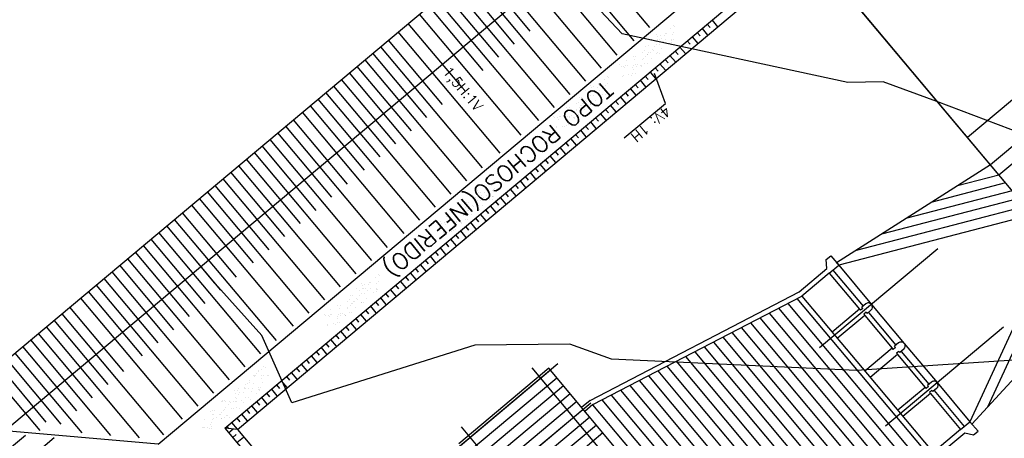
# Model space of a CAD drawing. Extents: x 312047 to 329088, y 8928324 to 8953812.
# Tile 36 of 125: x 319492 to 319589, y 8936871 to 8936912. Entities that reach past the tile are written whole.
import ezdxf

# ---------------------------------------------------------------- set-up
doc = ezdxf.new("R2010")
doc.units = 0
doc.header["$LTSCALE"] = 200
doc.header["$MEASUREMENT"] = 0
for name, pattern in [('CENTER2', [1.125, 0.75, -0.125, 0.125, -0.125]), ('PHANTOM', [2.5, 1.25, -0.25, 0.25, -0.25, 0.25, -0.25]), ('TP2', [1.4, 1, -0.2, 0, -0.2]), ('TT3', [0.25, 0.125, -0.125])]:
    doc.linetypes.add(name, pattern=pattern)
doc.layers.get('0').update_dxf_attribs({"linetype": 'CONTINUOUS'})
for name, color, linetype in [('AUX', 7, 'CONTINUOUS'), ('C-INT', 252, 'CONTINUOUS'), ('COBERTURA', 2, 'CONTINUOUS'), ('EIX', 1, 'CENTER2'), ('EST', 4, 'CONTINUOUS'), ('ESTAC-GERAL', 2, 'CONTINUOUS'), ('G-TXT2', 7, 'CONTINUOUS'), ('LIMIT_FX_DOM', 180, 'PHANTOM'), ('PIS', 2, 'CONTINUOUS'), ('SIM', 7, 'CONTINUOUS'), ('TALU-CONC', 3, 'CONTINUOUS'), ('TALU-CONC1', 254, 'CONTINUOUS'), ('TALUD', 30, 'CONTINUOUS'), ('TXT02', 7, 'CONTINUOUS')]:
    doc.layers.add(name, color=color, linetype=linetype)
doc.styles.add('80CL', font='SIMPLEX', dxfattribs={"bigfont": 'SIMP'})

# ---------------------------------------------------------------- blocks, each defined once
blk = doc.blocks.new('*X66')
at = {"color": 0}
for p, q in [((91.496, 55.916), (91.496, 55.916)), ((92.275, 55.917), (92.275, 55.917)), ((93.053, 55.919), (93.053, 55.919)), ((93.832, 55.92), (93.832, 55.92)), ((91.087, 55.574), (91.087, 55.574)), ((91.203, 55.605), (91.203, 55.605)), ((91.345, 55.859), (91.345, 55.859)), ((91.391, 55.816), (91.391, 55.816)), ((91.425, 55.833), (91.425, 55.833)), ((91.555, 55.422), (91.555, 55.422)), ((91.602, 55.849), (91.602, 55.849)), ((91.609, 55.617), (91.609, 55.617)), ((91.758, 55.448), (91.758, 55.448)), ((91.763, 55.598), (91.763, 55.598)), ((91.981, 55.607), (91.981, 55.607)), ((92.064, 55.83), (92.064, 55.83)), ((92.097, 55.493), (92.097, 55.493)), ((92.227, 55.51), (92.227, 55.51)), ((92.36, 55.837), (92.36, 55.837)), ((92.38, 55.85), (92.38, 55.85)), ((92.417, 55.607), (92.417, 55.607)), ((92.431, 55.537), (92.431, 55.537)), ((92.609, 55.609), (92.609, 55.609)), ((92.655, 55.566), (92.655, 55.566)), ((92.739, 55.854), (92.739, 55.854)), ((92.76, 55.608), (92.76, 55.608)), ((92.77, 55.582), (92.77, 55.582)), ((92.9, 55.599), (92.9, 55.599)), ((93.057, 55.604), (93.057, 55.604)), ((93.104, 55.626), (93.104, 55.626)), ((93.159, 55.851), (93.159, 55.851)), ((93.361, 55.828), (93.361, 55.828)), ((93.394, 55.862), (93.394, 55.862)), ((93.407, 55.786), (93.407, 55.786)), ((93.443, 55.67), (93.443, 55.67)), ((93.538, 55.61), (93.538, 55.61)), ((93.573, 55.687), (93.573, 55.687)), ((93.624, 55.586), (93.624, 55.586)), ((93.732, 55.628), (93.732, 55.628)), ((93.777, 55.714), (93.777, 55.714)), ((93.937, 55.853), (93.937, 55.853)), ((94.033, 55.859), (94.033, 55.859)), ((94.116, 55.759), (94.116, 55.759)), ((94.317, 55.611), (94.317, 55.611)), ((94.386, 55.636), (94.386, 55.636)), ((90.857, 55.398), (90.857, 55.398)), ((90.882, 55.333), (90.882, 55.333)), ((91.085, 55.36), (91.085, 55.36)), ((91.424, 55.405), (91.424, 55.405)), ((91.44, 55.351), (91.44, 55.351)), ((91.698, 55.29), (91.698, 55.29)), ((91.778, 55.117), (91.778, 55.117)), ((91.804, 55.223), (91.804, 55.223)), ((91.858, 55.389), (91.858, 55.389)), ((91.904, 55.347), (91.904, 55.347)), ((92.08, 55.348), (92.08, 55.348)), ((92.121, 55.148), (92.121, 55.148)), ((92.477, 55.291), (92.477, 55.291)), ((92.582, 55.224), (92.582, 55.224)), ((92.755, 55.372), (92.755, 55.372)), ((92.873, 55.367), (92.873, 55.367)), ((93.255, 55.293), (93.255, 55.293)), ((93.361, 55.225), (93.361, 55.225)), ((93.409, 55.381), (93.409, 55.381)), ((93.748, 55.146), (93.748, 55.146)), ((93.873, 55.358), (93.873, 55.358)), ((93.919, 55.316), (93.919, 55.316)), ((94.034, 55.294), (94.034, 55.294)), ((94.049, 55.377), (94.049, 55.377)), ((94.137, 55.117), (94.137, 55.117)), ((94.139, 55.227), (94.139, 55.227))]:
    blk.add_line(p, q, dxfattribs=at)
blk = doc.blocks.new('*X67')
at = {"color": 0}
for p, q in [((80.575, 66.636), (80.575, 66.636)), ((80.879, 66.505), (80.879, 66.505)), ((80.118, 66.146), (80.118, 66.146)), ((80.256, 66.026), (80.256, 66.026)), ((80.315, 66.24), (80.315, 66.24)), ((80.384, 66.477), (80.384, 66.477)), ((80.446, 66.258), (80.446, 66.258)), ((80.578, 66.274), (80.578, 66.274)), ((80.649, 66.284), (80.649, 66.284)), ((80.763, 66.235), (80.763, 66.235)), ((80.824, 66.408), (80.824, 66.408)), ((80.87, 66.366), (80.87, 66.366)), ((80.895, 66.023), (80.895, 66.023)), ((80.988, 66.329), (80.988, 66.329)), ((81.087, 66.166), (81.087, 66.166)), ((81.119, 66.346), (81.119, 66.346)), ((81.162, 66.478), (81.162, 66.478)), ((81.232, 66.282), (81.232, 66.282)), ((81.322, 66.373), (81.322, 66.373)), ((81.542, 66.237), (81.542, 66.237)), ((81.57, 66.048), (81.57, 66.048)), ((82.088, 66.158), (82.088, 66.158)), ((82.134, 66.116), (82.134, 66.116)), ((82.225, 66.056), (82.225, 66.056)), ((80.336, 65.947), (80.336, 65.947)), ((80.48, 65.918), (80.48, 65.918)), ((80.586, 65.851), (80.586, 65.851)), ((80.594, 65.792), (80.594, 65.792)), ((81.219, 65.712), (81.219, 65.712)), ((81.248, 65.8), (81.248, 65.8)), ((81.259, 65.919), (81.259, 65.919)), ((81.336, 65.938), (81.336, 65.938)), ((81.349, 65.729), (81.349, 65.729)), ((81.364, 65.852), (81.364, 65.852)), ((81.382, 65.896), (81.382, 65.896)), ((81.552, 65.756), (81.552, 65.756)), ((81.586, 65.566), (81.586, 65.566)), ((81.6, 65.697), (81.6, 65.697)), ((81.744, 65.61), (81.744, 65.61)), ((81.888, 65.797), (81.888, 65.797)), ((81.892, 65.801), (81.892, 65.801)), ((82.022, 65.818), (82.022, 65.818)), ((82.037, 65.921), (82.037, 65.921)), ((82.143, 65.854), (82.143, 65.854)), ((82.225, 65.845), (82.225, 65.845)), ((82.241, 65.574), (82.241, 65.574)), ((82.351, 65.916), (82.351, 65.916)), ((82.522, 65.612), (82.522, 65.612)), ((82.563, 65.822), (82.563, 65.822)), ((82.6, 65.688), (82.6, 65.688)), ((82.646, 65.646), (82.646, 65.646)), ((82.88, 65.571), (82.88, 65.571)), ((81.849, 65.469), (81.849, 65.469)), ((81.895, 65.427), (81.895, 65.427)), ((82.456, 65.228), (82.456, 65.228)), ((82.579, 65.34), (82.579, 65.34)), ((82.795, 65.272), (82.795, 65.272)), ((82.864, 65.447), (82.864, 65.447)), ((82.896, 65.09), (82.896, 65.09)), ((82.925, 65.29), (82.925, 65.29)), ((83.018, 65.296), (83.018, 65.296)), ((83.113, 65.219), (83.113, 65.219)), ((83.123, 65.229), (83.123, 65.229)), ((83.129, 65.316), (83.129, 65.316)), ((83.159, 65.176), (83.159, 65.176)), ((83.233, 65.348), (83.233, 65.348)), ((83.468, 65.361), (83.468, 65.361)), ((83.571, 65.114), (83.571, 65.114)), ((83.249, 64.867), (83.249, 64.867)), ((83.359, 64.699), (83.359, 64.699)), ((83.376, 64.977), (83.376, 64.977)), ((83.503, 64.987), (83.503, 64.987)), ((83.587, 64.632), (83.587, 64.632)), ((83.625, 64.749), (83.625, 64.749)), ((83.671, 64.707), (83.671, 64.707)), ((83.699, 64.744), (83.699, 64.744)), ((83.829, 64.761), (83.829, 64.761)), ((83.888, 64.864), (83.888, 64.864)), ((83.998, 64.672), (83.998, 64.672)), ((84.032, 64.788), (84.032, 64.788)), ((84.104, 64.604), (84.104, 64.604)), ((84.241, 64.641), (84.241, 64.641)), ((83.705, 64.361), (83.705, 64.361)), ((83.889, 64.508), (83.889, 64.508)), ((83.904, 64.382), (83.904, 64.382)), ((84.833, 63.599), (84.833, 63.599)), ((84.912, 63.674), (84.912, 63.674)), ((84.963, 63.616), (84.963, 63.616)), ((85.166, 63.643), (85.166, 63.643)), ((85.506, 63.687), (85.506, 63.687)), ((84.611, 63.443), (84.611, 63.443)), ((84.913, 63.569), (84.913, 63.569)), ((84.928, 63.192), (84.928, 63.192)), ((85.162, 63.341), (85.162, 63.341)), ((85.181, 63.421), (85.181, 63.421)), ((85.208, 63.298), (85.208, 63.298)), ((85.265, 63.451), (85.265, 63.451)), ((85.286, 63.354), (85.286, 63.354)), ((85.603, 63.217), (85.603, 63.217)), ((86.07, 63.114), (86.07, 63.114)), ((84.724, 62.937), (84.724, 62.937)), ((84.887, 63.111), (84.887, 63.111)), ((84.923, 62.652), (84.923, 62.652)), ((84.944, 62.711), (84.944, 62.711)), ((85.063, 62.982), (85.063, 62.982)), ((85.193, 62.999), (85.193, 62.999)), ((85.281, 62.969), (85.281, 62.969)), ((85.383, 62.795), (85.383, 62.795)), ((85.397, 63.026), (85.397, 63.026)), ((85.426, 63.099), (85.426, 63.099)), ((85.488, 62.728), (85.488, 62.728)), ((85.619, 62.735), (85.619, 62.735)), ((85.666, 63.112), (85.666, 63.112)), ((85.675, 62.871), (85.675, 62.871)), ((85.721, 62.829), (85.721, 62.829)), ((85.736, 63.07), (85.736, 63.07)), ((85.866, 63.088), (85.866, 63.088)), ((85.92, 62.966), (85.92, 62.966)), ((86.161, 62.796), (86.161, 62.796)), ((86.267, 62.729), (86.267, 62.729)), ((86.273, 62.743), (86.273, 62.743)), ((84.969, 62.609), (84.969, 62.609)), ((85.089, 62.485), (85.089, 62.485)), ((85.187, 62.41), (85.187, 62.41)), ((85.294, 62.365), (85.294, 62.365)), ((85.297, 62.488), (85.297, 62.488)), ((85.424, 62.382), (85.424, 62.382)), ((85.435, 62.182), (85.435, 62.182)), ((85.585, 62.169), (85.585, 62.169)), ((85.627, 62.409), (85.627, 62.409)), ((85.635, 62.253), (85.635, 62.253)), ((85.868, 62.486), (85.868, 62.486)), ((85.936, 62.485), (85.936, 62.485)), ((85.938, 62.629), (85.938, 62.629)), ((85.967, 62.453), (85.967, 62.453)), ((86.097, 62.471), (86.097, 62.471)), ((86.187, 62.401), (86.187, 62.401)), ((86.233, 62.359), (86.233, 62.359)), ((86.289, 62.262), (86.289, 62.262)), ((86.3, 62.497), (86.3, 62.497)), ((86.363, 62.17), (86.363, 62.17)), ((86.451, 62.16), (86.451, 62.16)), ((85.482, 62.14), (85.482, 62.14)), ((85.69, 62.102), (85.69, 62.102)), ((85.699, 61.941), (85.699, 61.941)), ((85.858, 61.792), (85.858, 61.792)), ((85.948, 61.713), (85.948, 61.713)), ((85.952, 62.003), (85.952, 62.003)), ((85.994, 61.67), (85.994, 61.67)), ((86.069, 61.86), (86.069, 61.86)), ((86.197, 61.837), (86.197, 61.837)), ((86.305, 61.78), (86.305, 61.78)), ((86.327, 61.854), (86.327, 61.854)), ((86.468, 62.103), (86.468, 62.103)), ((86.531, 61.88), (86.531, 61.88)), ((86.627, 62.027), (86.627, 62.027)), ((86.699, 61.932), (86.699, 61.932)), ((86.745, 61.89), (86.745, 61.89)), ((86.848, 61.861), (86.848, 61.861)), ((86.87, 61.925), (86.87, 61.925)), ((86.944, 61.777), (86.944, 61.777)), ((86.963, 61.69), (86.963, 61.69)), ((87, 61.942), (87, 61.942)), ((85.892, 61.476), (85.892, 61.476)), ((85.968, 61.521), (85.968, 61.521)), ((86.211, 61.471), (86.211, 61.471)), ((86.271, 61.234), (86.271, 61.234)), ((86.321, 61.298), (86.321, 61.298)), ((86.428, 61.22), (86.428, 61.22)), ((86.46, 61.243), (86.46, 61.243)), ((86.506, 61.201), (86.506, 61.201)), ((86.558, 61.237), (86.558, 61.237)), ((86.565, 61.544), (86.565, 61.544)), ((86.643, 61.546), (86.643, 61.546)), ((86.67, 61.477), (86.67, 61.477)), ((86.761, 61.263), (86.761, 61.263)), ((86.96, 61.295), (86.96, 61.295)), ((87.05, 61.235), (87.05, 61.235)), ((87.101, 61.308), (87.101, 61.308)), ((87.212, 61.462), (87.212, 61.462)), ((87.231, 61.325), (87.231, 61.325)), ((87.258, 61.42), (87.258, 61.42)), ((87.475, 61.221), (87.475, 61.221)), ((86.659, 61.064), (86.659, 61.064)), ((86.724, 61.001), (86.724, 61.001)), ((86.767, 60.918), (86.767, 60.918)), ((86.872, 60.851), (86.872, 60.851)), ((86.973, 60.773), (86.973, 60.773)), ((86.976, 60.813), (86.976, 60.813)), ((87.019, 60.731), (87.019, 60.731)), ((87.313, 61.072), (87.313, 61.072)), ((87.461, 60.708), (87.461, 60.708)), ((87.545, 60.92), (87.545, 60.92)), ((87.651, 60.853), (87.651, 60.853)), ((87.651, 60.838), (87.651, 60.838)), ((87.664, 60.735), (87.664, 60.735)), ((86.658, 60.603), (86.658, 60.603)), ((86.674, 60.582), (86.674, 60.582)), ((86.788, 60.62), (86.788, 60.62)), ((86.969, 60.292), (86.969, 60.292)), ((86.992, 60.647), (86.992, 60.647)), ((86.992, 60.332), (86.992, 60.332)), ((87.074, 60.225), (87.074, 60.225)), ((87.236, 60.532), (87.236, 60.532)), ((87.252, 60.609), (87.252, 60.609)), ((87.329, 60.59), (87.329, 60.59)), ((87.331, 60.691), (87.331, 60.691)), ((87.485, 60.304), (87.485, 60.304)), ((87.531, 60.262), (87.531, 60.262)), ((87.667, 60.356), (87.667, 60.356)), ((87.747, 60.294), (87.747, 60.294)), ((87.853, 60.227), (87.853, 60.227)), ((87.019, 60.003), (87.019, 60.003)), ((87.222, 60.03), (87.222, 60.03)), ((87.345, 60.109), (87.345, 60.109)), ((87.454, 59.983), (87.454, 59.983)), ((87.562, 60.074), (87.562, 60.074)), ((87.683, 59.874), (87.683, 59.874)), ((87.692, 60.091), (87.692, 60.091)), ((87.749, 60.062), (87.749, 60.062)), ((87.895, 60.118), (87.895, 60.118)), ((87.984, 60.106), (87.984, 60.106))]:
    blk.add_line(p, q, dxfattribs=at)
blk = doc.blocks.new('*X65')
at = {"color": 0}
for p, q in [((128.673, 67.058), (128.673, 67.058)), ((128.814, 67.24), (128.814, 67.24)), ((129.124, 67.259), (129.124, 67.259)), ((129.131, 66.99), (129.131, 66.99)), ((129.23, 67.192), (129.23, 67.192)), ((129.673, 67.049), (129.673, 67.049)), ((129.719, 67.007), (129.719, 67.007)), ((129.807, 67.014), (129.807, 67.014)), ((128.653, 66.565), (128.653, 66.565)), ((128.823, 66.801), (128.823, 66.801)), ((128.83, 66.758), (128.83, 66.758)), ((128.831, 66.949), (128.831, 66.949)), ((128.922, 66.83), (128.922, 66.83)), ((128.953, 66.818), (128.953, 66.818)), ((128.968, 66.787), (128.968, 66.787)), ((129.147, 66.508), (129.147, 66.508)), ((129.156, 66.845), (129.156, 66.845)), ((129.185, 66.588), (129.185, 66.588)), ((129.326, 66.633), (129.326, 66.633)), ((129.432, 66.566), (129.432, 66.566)), ((129.484, 66.767), (129.484, 66.767)), ((129.496, 66.89), (129.496, 66.89)), ((129.609, 66.95), (129.609, 66.95)), ((129.626, 66.907), (129.626, 66.907)), ((129.822, 66.532), (129.822, 66.532)), ((129.829, 66.934), (129.829, 66.934)), ((129.937, 66.808), (129.937, 66.808)), ((130.105, 66.635), (130.105, 66.635)), ((130.124, 66.764), (130.124, 66.764)), ((130.186, 66.579), (130.186, 66.579)), ((130.21, 66.567), (130.21, 66.567)), ((130.232, 66.537), (130.232, 66.537)), ((130.477, 66.541), (130.477, 66.541)), ((128.846, 66.277), (128.846, 66.277)), ((129.033, 66.323), (129.033, 66.323)), ((129.054, 66.184), (129.054, 66.184)), ((129.163, 66.026), (129.163, 66.026)), ((129.184, 66.201), (129.184, 66.201)), ((129.387, 66.228), (129.387, 66.228)), ((129.434, 66.36), (129.434, 66.36)), ((129.48, 66.318), (129.48, 66.318)), ((129.5, 66.285), (129.5, 66.285)), ((129.528, 66.007), (129.528, 66.007)), ((129.698, 66.119), (129.698, 66.119)), ((129.727, 66.273), (129.727, 66.273)), ((129.811, 66.324), (129.811, 66.324)), ((129.838, 66.051), (129.838, 66.051)), ((129.857, 66.29), (129.857, 66.29)), ((130.06, 66.317), (130.06, 66.317)), ((130.14, 66.282), (130.14, 66.282)), ((130.307, 66.009), (130.307, 66.009)), ((130.399, 66.361), (130.399, 66.361)), ((130.449, 66.338), (130.449, 66.338)), ((130.492, 66.059), (130.492, 66.059)), ((130.53, 66.378), (130.53, 66.378)), ((130.59, 66.326), (130.59, 66.326)), ((130.698, 66.11), (130.698, 66.11)), ((130.744, 66.068), (130.744, 66.068)), ((129.235, 65.697), (129.235, 65.697)), ((129.414, 65.584), (129.414, 65.584)), ((129.516, 65.803), (129.516, 65.803)), ((129.617, 65.611), (129.617, 65.611)), ((129.634, 65.94), (129.634, 65.94)), ((129.854, 65.569), (129.854, 65.569)), ((129.947, 65.891), (129.947, 65.891)), ((129.957, 65.656), (129.957, 65.656)), ((129.993, 65.848), (129.993, 65.848)), ((130.013, 65.698), (130.013, 65.698)), ((130.087, 65.673), (130.087, 65.673)), ((130.155, 65.8), (130.155, 65.8)), ((130.21, 65.649), (130.21, 65.649)), ((130.29, 65.7), (130.29, 65.7)), ((130.412, 65.941), (130.412, 65.941)), ((130.508, 65.577), (130.508, 65.577)), ((130.63, 65.744), (130.63, 65.744)), ((130.76, 65.761), (130.76, 65.761)), ((130.792, 65.7), (130.792, 65.7)), ((130.831, 65.824), (130.831, 65.824)), ((129.459, 65.43), (129.459, 65.43)), ((129.532, 65.322), (129.532, 65.322)), ((129.707, 65.202), (129.707, 65.202)), ((129.73, 65.381), (129.73, 65.381)), ((129.754, 65.159), (129.754, 65.159)), ((129.835, 65.314), (129.835, 65.314)), ((129.87, 65.087), (129.87, 65.087)), ((130.171, 65.318), (130.171, 65.318)), ((130.215, 65.072), (130.215, 65.072)), ((130.318, 65.056), (130.318, 65.056)), ((130.459, 65.421), (130.459, 65.421)), ((130.505, 65.379), (130.505, 65.379)), ((130.509, 65.383), (130.509, 65.383)), ((130.521, 65.083), (130.521, 65.083)), ((130.524, 65.095), (130.524, 65.095)), ((130.614, 65.315), (130.614, 65.315)), ((130.723, 65.179), (130.723, 65.179)), ((130.846, 65.343), (130.846, 65.343)), ((130.86, 65.127), (130.86, 65.127)), ((130.991, 65.145), (130.991, 65.145)), ((130.994, 65.074), (130.994, 65.074)), ((129.848, 64.994), (129.848, 64.994)), ((129.971, 64.96), (129.971, 64.96)), ((130.187, 64.837), (130.187, 64.837)), ((130.188, 65.039), (130.188, 65.039)), ((130.22, 64.732), (130.22, 64.732)), ((130.266, 64.69), (130.266, 64.69)), ((130.54, 64.614), (130.54, 64.614)), ((130.71, 64.757), (130.71, 64.757)), ((130.862, 64.861), (130.862, 64.861)), ((130.648, 61.315), (130.648, 61.315)), ((130.65, 61.242), (130.65, 61.242)), ((130.791, 61.485), (130.791, 61.485)), ((130.898, 61.249), (130.898, 61.249)), ((130.941, 61.625), (130.941, 61.625)), ((130.972, 61.489), (130.972, 61.489)), ((131.028, 61.266), (131.028, 61.266)), ((131.04, 61.257), (131.04, 61.257)), ((131.047, 61.558), (131.047, 61.558)), ((131.086, 61.214), (131.086, 61.214)), ((131.231, 61.292), (131.231, 61.292)), ((130.666, 60.76), (130.666, 60.76)), ((130.988, 61.007), (130.988, 61.007)), ((131.143, 60.999), (131.143, 60.999)), ((130.672, 60.304), (130.672, 60.304)), ((130.681, 60.278), (130.681, 60.278)), ((130.788, 60.587), (130.788, 60.587)), ((130.801, 60.568), (130.801, 60.568)), ((130.847, 60.525), (130.847, 60.525)), ((130.85, 60.689), (130.85, 60.689)), ((131.004, 60.526), (131.004, 60.526)), ((131.064, 60.326), (131.064, 60.326)), ((131.128, 60.632), (131.128, 60.632)), ((129.34, 59.749), (129.34, 59.749)), ((129.368, 59.764), (129.368, 59.764)), ((129.47, 59.766), (129.47, 59.766)), ((129.561, 59.887), (129.561, 59.887)), ((129.673, 59.793), (129.673, 59.793)), ((129.99, 59.744), (129.99, 59.744)), ((130.013, 59.837), (130.013, 59.837)), ((130.043, 59.788), (130.043, 59.788)), ((130.143, 59.855), (130.143, 59.855)), ((130.273, 60.061), (130.273, 60.061)), ((130.313, 60.107), (130.313, 60.107)), ((130.344, 60.02), (130.344, 60.02)), ((130.346, 59.881), (130.346, 59.881)), ((130.561, 59.879), (130.561, 59.879)), ((130.608, 59.836), (130.608, 59.836)), ((130.686, 59.926), (130.686, 59.926)), ((130.697, 59.797), (130.697, 59.797)), ((130.769, 59.745), (130.769, 59.745)), ((130.816, 59.943), (130.816, 59.943)), ((131.019, 59.97), (131.019, 59.97)), ((131.02, 60.044), (131.02, 60.044)), ((131.052, 60.063), (131.052, 60.063)), ((129.317, 59.675), (129.317, 59.675)), ((129.383, 59.282), (129.383, 59.282)), ((129.697, 59.434), (129.697, 59.434)), ((129.721, 59.541), (129.721, 59.541)), ((129.81, 59.659), (129.81, 59.659)), ((129.856, 59.617), (129.856, 59.617)), ((130.059, 59.307), (130.059, 59.307)), ((130.074, 59.418), (130.074, 59.418)), ((130.096, 59.677), (130.096, 59.677)), ((130.36, 59.538), (130.36, 59.538)), ((130.475, 59.435), (130.475, 59.435)), ((130.577, 59.264), (130.577, 59.264)), ((130.713, 59.315), (130.713, 59.315)), ((130.825, 59.637), (130.825, 59.637)), ((130.874, 59.678), (130.874, 59.678)), ((130.916, 59.309), (130.916, 59.309)), ((131.035, 59.562), (131.035, 59.562)), ((129.231, 59.087), (129.231, 59.087)), ((129.322, 59.198), (129.322, 59.198)), ((129.399, 58.801), (129.399, 58.801)), ((129.414, 59.117), (129.414, 59.117)), ((129.519, 59.049), (129.519, 59.049)), ((129.57, 59.132), (129.57, 59.132)), ((129.571, 58.97), (129.571, 58.97)), ((129.617, 58.928), (129.617, 58.928)), ((129.7, 59.149), (129.7, 59.149)), ((129.736, 59.059), (129.736, 59.059)), ((129.898, 58.808), (129.898, 58.808)), ((129.904, 59.176), (129.904, 59.176)), ((130.074, 58.825), (130.074, 58.825)), ((130.192, 59.118), (130.192, 59.118)), ((130.243, 59.221), (130.243, 59.221)), ((130.297, 59.051), (130.297, 59.051)), ((130.322, 59.19), (130.322, 59.19)), ((130.368, 59.147), (130.368, 59.147)), ((130.373, 59.238), (130.373, 59.238)), ((130.376, 59.056), (130.376, 59.056)), ((130.586, 58.948), (130.586, 58.948)), ((130.677, 58.809), (130.677, 58.809)), ((129.752, 58.578), (129.752, 58.578)), ((129.834, 58.729), (129.834, 58.729)), ((129.931, 58.532), (129.931, 58.532)), ((130.134, 58.559), (130.134, 58.559)), ((125.752, 55.978), (125.752, 55.978)), ((125.847, 56.026), (125.847, 56.026)), ((125.857, 55.911), (125.857, 55.911)), ((125.893, 55.984), (125.893, 55.984)), ((125.912, 56.061), (125.912, 56.061)), ((126.115, 56.088), (126.115, 56.088)), ((126.53, 55.979), (126.53, 55.979)), ((126.532, 56.107), (126.532, 56.107)), ((126.636, 55.912), (126.636, 55.912)), ((126.862, 56.004), (126.862, 56.004)), ((127.207, 56.131), (127.207, 56.131)), ((127.309, 55.981), (127.309, 55.981)), ((127.414, 55.914), (127.414, 55.914)), ((127.862, 56.14), (127.862, 56.14)), ((127.863, 55.995), (127.863, 55.995)), ((127.909, 55.953), (127.909, 55.953)), ((128.087, 55.982), (128.087, 55.982)), ((128.193, 55.915), (128.193, 55.915)), ((128.2, 55.905), (128.2, 55.905)), ((128.854, 55.913), (128.854, 55.913)), ((128.878, 55.973), (128.878, 55.973)), ((128.971, 55.917), (128.971, 55.917)), ((125.096, 55.806), (125.096, 55.806)), ((125.142, 55.764), (125.142, 55.764)), ((125.254, 55.62), (125.254, 55.62)), ((125.359, 55.565), (125.359, 55.565)), ((125.458, 55.668), (125.458, 55.668)), ((125.555, 55.851), (125.555, 55.851)), ((125.908, 55.628), (125.908, 55.628)), ((126.012, 55.427), (126.012, 55.427)), ((126.111, 55.784), (126.111, 55.784)), ((126.142, 55.444), (126.142, 55.444)), ((126.231, 55.876), (126.231, 55.876)), ((126.237, 55.669), (126.237, 55.669)), ((126.345, 55.471), (126.345, 55.471)), ((126.36, 55.556), (126.36, 55.556)), ((126.406, 55.514), (126.406, 55.514)), ((126.548, 55.625), (126.548, 55.625)), ((126.685, 55.516), (126.685, 55.516)), ((126.815, 55.533), (126.815, 55.533)), ((126.885, 55.884), (126.885, 55.884)), ((127.015, 55.67), (127.015, 55.67)), ((127.018, 55.56), (127.018, 55.56)), ((127.111, 55.776), (127.111, 55.776)), ((127.157, 55.733), (127.157, 55.733)), ((127.223, 55.649), (127.223, 55.649)), ((127.358, 55.604), (127.358, 55.604)), ((127.375, 55.534), (127.375, 55.534)), ((127.488, 55.621), (127.488, 55.621)), ((127.524, 55.881), (127.524, 55.881)), ((127.691, 55.648), (127.691, 55.648)), ((127.794, 55.672), (127.794, 55.672)), ((127.877, 55.658), (127.877, 55.658)), ((128.031, 55.693), (128.031, 55.693)), ((128.126, 55.754), (128.126, 55.754)), ((128.161, 55.71), (128.161, 55.71)), ((128.215, 55.423), (128.215, 55.423)), ((128.364, 55.737), (128.364, 55.737)), ((128.375, 55.526), (128.375, 55.526)), ((128.421, 55.483), (128.421, 55.483)), ((128.517, 55.655), (128.517, 55.655)), ((128.572, 55.673), (128.572, 55.673)), ((128.704, 55.781), (128.704, 55.781)), ((128.834, 55.799), (128.834, 55.799)), ((128.87, 55.432), (128.87, 55.432)), ((129.037, 55.825), (129.037, 55.825)), ((129.127, 55.745), (129.127, 55.745)), ((129.173, 55.703), (129.173, 55.703)), ((129.192, 55.679), (129.192, 55.679)), ((124.932, 55.373), (124.932, 55.373)), ((125, 55.294), (125, 55.294)), ((125.175, 55.351), (125.175, 55.351)), ((125.281, 55.283), (125.281, 55.283)), ((125.339, 55.338), (125.339, 55.338)), ((125.469, 55.356), (125.469, 55.356)), ((125.571, 55.369), (125.571, 55.369)), ((125.608, 55.337), (125.608, 55.337)), ((125.654, 55.295), (125.654, 55.295)), ((125.673, 55.382), (125.673, 55.382)), ((125.954, 55.352), (125.954, 55.352)), ((126.246, 55.394), (126.246, 55.394)), ((126.623, 55.315), (126.623, 55.315)), ((126.732, 55.353), (126.732, 55.353)), ((126.838, 55.286), (126.838, 55.286)), ((126.901, 55.402), (126.901, 55.402)), ((127.511, 55.355), (127.511, 55.355)), ((127.54, 55.399), (127.54, 55.399)), ((127.616, 55.288), (127.616, 55.288)), ((127.624, 55.306), (127.624, 55.306)), ((127.67, 55.264), (127.67, 55.264)), ((128.289, 55.356), (128.289, 55.356)), ((128.395, 55.289), (128.395, 55.289))]:
    blk.add_line(p, q, dxfattribs=at)

msp = doc.modelspace()

# ---------------------------------------------------------------- linework, layer by layer
at = {"layer": 'C-INT'}
for points, elevation in [([(319632.115, 8936905.661), (319622.222, 8936909.528), (319603.223, 8936901.739), (319595.377, 8936898.799), (319582.085, 8936903.826), (319576.839, 8936905.729), (319573.389, 8936905.692), (319551.306, 8936910.431), (319548.632, 8936913.296), (319542.857, 8936916.399)], 413), ([(319658.111, 8936882.491), (319656.56, 8936882.854), (319645.024, 8936884.573), (319620.022, 8936881.894), (319608.867, 8936880.377), (319606.959, 8936881.123), (319602.599, 8936879.335), (319574.241, 8936877.463), (319550.25, 8936878.566), (319546.175, 8936880.044), (319536.865, 8936879.945), (319518.974, 8936874.303), (319516.04, 8936880.893), (319511.434, 8936886.009), (319509.43, 8936888.401)], 414)]:
    msp.add_lwpolyline(points, dxfattribs=dict(at, elevation=elevation))
at = {"layer": 'COBERTURA'}
for p, q in [((319544.11, 8936877.686), (319535.299, 8936870.297)), ((319544.271, 8936877.494), (319535.46, 8936870.105)), ((319567.244, 8936850.103), (319544.11, 8936877.686)), ((319544.913, 8936876.728), (319536.103, 8936869.339)), ((319545.556, 8936875.962), (319536.745, 8936868.573)), ((319546.199, 8936875.196), (319537.388, 8936867.806)), ((319546.841, 8936874.43), (319538.03, 8936867.04)), ((319547.484, 8936873.663), (319538.673, 8936866.274)), ((319548.126, 8936872.897), (319539.316, 8936865.508)), ((319548.769, 8936872.131), (319535.348, 8936860.875)), ((319549.412, 8936871.365), (319535.991, 8936860.109))]:
    msp.add_line(p, q, dxfattribs=at)
at = {"layer": 'EIX', "linetype": 'TP2'}
for p, q in [((319582.176, 8936889.388), (319570.621, 8936879.697)), ((319588.606, 8936881.722), (319577.05, 8936872.031)), ((319545.01, 8936878.115), (319535.178, 8936869.869)), ((319548.223, 8936874.284), (319533.586, 8936862.008))]:
    msp.add_line(p, q, dxfattribs=at)
at = {"layer": 'EIX'}
for p, q in [((319542.44, 8936877.72), (319567.684, 8936847.62)), ((319535.544, 8936871.936), (319560.788, 8936841.837))]:
    msp.add_line(p, q, dxfattribs=at)
at = {"layer": 'EST', "color": 7, "linetype": 'TT3'}
for p, q in [((319571.562, 8936887.005), (319568.88, 8936884.756)), ((319574.518, 8936883.48), (319571.836, 8936881.231)), ((319575.032, 8936882.868), (319572.35, 8936880.618)), ((319577.731, 8936879.649), (319575.049, 8936877.4)), ((319578.245, 8936879.036), (319575.563, 8936876.787)), ((319580.944, 8936875.818), (319578.262, 8936873.569)), ((319581.458, 8936875.205), (319578.776, 8936872.956)), ((319584.414, 8936871.681), (319581.732, 8936869.432))]:
    msp.add_line(p, q, dxfattribs=at)
at = {"layer": 'EST', "color": 2, "linetype": 'Continuous'}
for p, q in [((319574.844, 8936883.558), (319574.614, 8936883.366)), ((319575.131, 8936883.995), (319574.748, 8936883.673)), ((319575.165, 8936883.175), (319574.935, 8936882.982)), ((319575.645, 8936883.382), (319575.262, 8936883.06)), ((319578.057, 8936879.727), (319577.827, 8936879.535)), ((319578.344, 8936880.164), (319577.961, 8936879.842)), ((319578.378, 8936879.344), (319578.148, 8936879.151)), ((319578.858, 8936879.551), (319578.475, 8936879.229)), ((319581.557, 8936876.333), (319581.174, 8936876.011)), ((319581.27, 8936875.896), (319581.04, 8936875.704)), ((319581.591, 8936875.513), (319581.361, 8936875.32)), ((319582.071, 8936875.72), (319581.688, 8936875.398))]:
    msp.add_line(p, q, dxfattribs=at)
at = {"layer": 'ESTAC-GERAL'}
msp.add_line((319265.456, 8937281.403), (319592.158, 8936891.859), dxfattribs=at)
at = {"layer": 'G-TXT2'}
for p, q in [((319592.469, 8936891.488), (319566.216, 8936922.791)), ((319555.523, 8936903.628), (319554.454, 8936906.577)), ((319551.5, 8936900.253), (319555.523, 8936903.628)), ((319567.494, 8936884.036), (319580.781, 8936868.192)), ((319568.403, 8936884.508), (319581.405, 8936869.005)), ((319565.676, 8936883.091), (319579.534, 8936866.566)), ((319566.585, 8936883.563), (319580.158, 8936867.379)), ((319563.858, 8936882.146), (319578.288, 8936864.941)), ((319564.767, 8936882.619), (319578.911, 8936865.754)), ((319562.04, 8936881.202), (319577.041, 8936863.315)), ((319562.949, 8936881.674), (319577.664, 8936864.128)), ((319560.222, 8936880.257), (319575.794, 8936861.689)), ((319561.131, 8936880.729), (319576.417, 8936862.502)), ((319558.404, 8936879.312), (319574.547, 8936860.064)), ((319559.313, 8936879.785), (319575.171, 8936860.876)), ((319556.586, 8936878.368), (319573.3, 8936858.438)), ((319557.495, 8936878.84), (319573.924, 8936859.251)), ((319554.768, 8936877.423), (319572.054, 8936856.812)), ((319555.677, 8936877.895), (319572.677, 8936857.625)), ((319552.95, 8936876.478), (319570.807, 8936855.186)), ((319553.859, 8936876.951), (319571.43, 8936855.999)), ((319551.132, 8936875.534), (319569.56, 8936853.561)), ((319552.041, 8936876.006), (319570.183, 8936854.373)), ((319549.314, 8936874.589), (319568.313, 8936851.935)), ((319550.223, 8936875.061), (319568.937, 8936852.748))]:
    msp.add_line(p, q, dxfattribs=at)
at = {"layer": 'LIMIT_FX_DOM'}
msp.add_line((319594.052, 8936958.073), (319427.9, 8936818.724), dxfattribs=at)
at = {"layer": 'PIS'}
for p, q in [((319587.335, 8936897.61), (319572.285, 8936888.01)), ((319591.431, 8936892.726), (319572.481, 8936887.776)), ((319593.507, 8936890.251), (319585.333, 8936872.452)), ((319571.266, 8936888.348), (319571.698, 8936888.71)), ((319571.327, 8936887.461), (319571.266, 8936888.348)), ((319571.698, 8936888.71), (319572.481, 8936887.776)), ((319572.481, 8936887.776), (319572.285, 8936888.01)), ((319568.601, 8936885.174), (319571.327, 8936887.461)), ((319571.562, 8936887.005), (319572.481, 8936887.776)), ((319585.529, 8936872.219), (319597.603, 8936885.366)), ((319584.414, 8936871.681), (319585.333, 8936872.452)), ((319585.333, 8936872.452), (319586.117, 8936871.518)), ((319585.685, 8936871.156), (319586.117, 8936871.518)), ((319582.095, 8936869.084), (319584.822, 8936871.371)), ((319584.822, 8936871.371), (319585.685, 8936871.156))]:
    msp.add_line(p, q, dxfattribs=at)
at = {"layer": 'PIS', "color": 2}
for p, q in [((319548.148, 8936874.547), (319568.601, 8936885.174)), ((319548.427, 8936874.128), (319568.88, 8936884.756)), ((319548.148, 8936874.547), (319547.318, 8936873.85)), ((319548.427, 8936874.128), (319547.639, 8936873.467))]:
    msp.add_line(p, q, dxfattribs=at)
at = {"layer": 'SIM', "color": 2}
for p, q in [((319571.562, 8936887.005), (319574.518, 8936883.48)), ((319568.88, 8936884.756), (319575.306, 8936877.094)), ((319574.614, 8936883.366), (319574.518, 8936883.48)), ((319574.844, 8936883.558), (319574.748, 8936883.673)), ((319575.165, 8936883.175), (319575.262, 8936883.06)), ((319575.694, 8936883.945), (319575.694, 8936883.945)), ((319574.935, 8936882.982), (319575.032, 8936882.868)), ((319575.032, 8936882.868), (319577.731, 8936879.649)), ((319577.827, 8936879.535), (319577.731, 8936879.649)), ((319578.057, 8936879.727), (319577.961, 8936879.842)), ((319578.378, 8936879.344), (319578.475, 8936879.229)), ((319578.148, 8936879.151), (319578.245, 8936879.036)), ((319578.245, 8936879.036), (319580.944, 8936875.818)), ((319575.306, 8936877.094), (319581.732, 8936869.432)), ((319581.04, 8936875.704), (319580.944, 8936875.818)), ((319581.27, 8936875.896), (319581.174, 8936876.011)), ((319581.591, 8936875.513), (319581.688, 8936875.398)), ((319582.12, 8936876.283), (319582.12, 8936876.283)), ((319581.361, 8936875.32), (319581.458, 8936875.205)), ((319581.458, 8936875.205), (319584.414, 8936871.681))]:
    msp.add_line(p, q, dxfattribs=at)
at = {"layer": 'SIM'}
for p, q in [((319571.916, 8936887.303), (319574.872, 8936883.778)), ((319572.481, 8936887.776), (319575.694, 8936883.945)), ((319575.386, 8936883.165), (319578.085, 8936879.947)), ((319575.694, 8936883.945), (319578.907, 8936880.114)), ((319578.599, 8936879.334), (319581.298, 8936876.116)), ((319578.907, 8936880.114), (319582.12, 8936876.283)), ((319581.812, 8936875.503), (319584.768, 8936871.978)), ((319582.12, 8936876.283), (319585.333, 8936872.452))]:
    msp.add_line(p, q, dxfattribs=at)
at = {"layer": 'SIM', "color": 2}
for centre, start, end in [((319575.388, 8936883.688), 39.9858, 129.9858), ((319575.388, 8936883.688), 309.9858, 39.9858), ((319578.601, 8936879.857), 39.9858, 129.9858), ((319578.601, 8936879.857), 309.9858, 39.9858), ((319581.814, 8936876.026), 39.9858, 129.9858), ((319581.814, 8936876.026), 309.9858, 39.9858)]:
    msp.add_arc(centre, 0.4, start, end, dxfattribs=at)
at = {"layer": 'TALU-CONC'}
for p, q in [((319618.798, 8936928.566), (319585.085, 8936900.292)), ((319621.047, 8936925.884), (319587.335, 8936897.61))]:
    msp.add_line(p, q, dxfattribs=at)
at = {"layer": 'TALU-CONC1'}
for p, q in [((319621.883, 8936924.888), (319588.17, 8936896.614)), ((319588.17, 8936896.614), (319584.112, 8936895.554)), ((319588.812, 8936895.848), (319581.632, 8936893.973)), ((319589.455, 8936895.082), (319579.153, 8936892.391)), ((319590.098, 8936894.315), (319576.674, 8936890.809)), ((319590.74, 8936893.549), (319574.195, 8936889.228)), ((319594.198, 8936889.427), (319587.061, 8936873.887))]:
    msp.add_line(p, q, dxfattribs=at)
at = {"layer": 'TALUD', "color": 1}
for p, q in [((319483.554, 8936872.216), (319564.663, 8936940.24)), ((319505.889, 8936870.256), (319568.633, 8936922.878)), ((319544.024, 8936922.93), (319553.978, 8936911.062)), ((319542.491, 8936921.645), (319552.445, 8936909.776)), ((319512.414, 8936871.813), (319569.709, 8936919.865)), ((319540.814, 8936920.239), (319550.768, 8936908.37)), ((319539.282, 8936918.953), (319549.236, 8936907.085)), ((319513.637, 8936871.706), (319569.602, 8936918.642)), ((319536.983, 8936917.026), (319542.271, 8936910.721)), ((319537.749, 8936917.668), (319547.703, 8936905.8)), ((319536.217, 8936916.383), (319546.171, 8936904.514)), ((319534.685, 8936915.098), (319544.639, 8936903.229)), ((319535.451, 8936915.74), (319540.739, 8936909.436)), ((319533.918, 8936914.455), (319539.206, 8936908.15)), ((319532.386, 8936913.17), (319537.674, 8936906.865)), ((319533.152, 8936913.813), (319543.106, 8936901.944)), ((319531.438, 8936912.375), (319541.392, 8936900.506)), ((319530.333, 8936911.448), (319535.62, 8936905.143)), ((319559.617, 8936911.401), (319559.906, 8936911.056)), ((319560.086, 8936911.795), (319560.629, 8936911.147)), ((319529.354, 8936910.627), (319539.308, 8936898.759)), ((319558.14, 8936910.162), (319558.683, 8936909.515)), ((319558.644, 8936910.585), (319558.933, 8936910.24)), ((319559.113, 8936910.979), (319559.656, 8936910.331)), ((319527.64, 8936909.189), (319537.594, 8936897.321)), ((319528.406, 8936909.832), (319533.694, 8936903.527)), ((319556.94, 8936909.156), (319557.483, 8936908.509)), ((319557.67, 8936909.768), (319557.96, 8936909.424)), ((319526.873, 8936908.547), (319532.161, 8936902.242)), ((319555.967, 8936908.34), (319556.51, 8936907.693)), ((319556.471, 8936908.762), (319556.76, 8936908.418)), ((319525.341, 8936907.262), (319530.629, 8936900.957)), ((319526.107, 8936907.904), (319536.061, 8936896.035)), ((319554.994, 8936907.524), (319555.537, 8936906.877)), ((319555.498, 8936907.946), (319555.787, 8936907.601)), ((319524.575, 8936906.619), (319534.529, 8936894.75)), ((319553.551, 8936906.314), (319553.841, 8936905.969)), ((319554.021, 8936906.708), (319554.564, 8936906.06)), ((319554.524, 8936907.13), (319554.814, 8936906.785)), ((319523.042, 8936905.334), (319532.996, 8936893.465)), ((319523.809, 8936905.976), (319529.096, 8936899.671)), ((319552.578, 8936905.498), (319552.867, 8936905.153)), ((319553.048, 8936905.892), (319553.591, 8936905.244)), ((319522.276, 8936904.691), (319527.564, 8936898.386)), ((319551.605, 8936904.682), (319551.894, 8936904.337)), ((319552.075, 8936905.076), (319552.618, 8936904.428)), ((319520.744, 8936903.406), (319526.032, 8936897.101)), ((319521.51, 8936904.049), (319531.464, 8936892.18)), ((319550.129, 8936903.443), (319550.672, 8936902.796)), ((319550.632, 8936903.866), (319550.921, 8936903.521)), ((319551.102, 8936904.26), (319551.645, 8936903.612)), ((319519.978, 8936902.763), (319529.932, 8936890.895)), ((319549.156, 8936902.627), (319549.699, 8936901.98)), ((319549.659, 8936903.049), (319549.948, 8936902.705)), ((319518.337, 8936901.387), (319528.291, 8936889.519)), ((319519.103, 8936902.03), (319524.391, 8936895.725)), ((319547.713, 8936901.417), (319548.002, 8936901.072)), ((319548.182, 8936901.811), (319548.725, 8936901.164)), ((319548.686, 8936902.233), (319548.975, 8936901.888)), ((319517.571, 8936900.745), (319522.859, 8936894.44)), ((319546.739, 8936900.601), (319547.029, 8936900.256)), ((319547.209, 8936900.995), (319547.752, 8936900.348)), ((319516.038, 8936899.46), (319521.326, 8936893.155)), ((319516.805, 8936900.102), (319526.759, 8936888.234)), ((319545.766, 8936899.785), (319546.056, 8936899.44)), ((319546.236, 8936900.179), (319546.779, 8936899.531)), ((319515.272, 8936898.817), (319525.226, 8936886.948)), ((319544.222, 8936898.49), (319544.765, 8936897.843)), ((319544.726, 8936898.912), (319545.015, 8936898.567)), ((319545.196, 8936899.306), (319545.739, 8936898.659)), ((319513.74, 8936897.532), (319523.694, 8936885.663)), ((319514.506, 8936898.174), (319519.794, 8936891.87)), ((319543.249, 8936897.674), (319543.792, 8936897.026)), ((319543.753, 8936898.096), (319544.042, 8936897.751)), ((319512.974, 8936896.889), (319518.261, 8936890.584)), ((319542.276, 8936896.858), (319542.819, 8936896.21)), ((319542.78, 8936897.28), (319543.069, 8936896.935)), ((319511.441, 8936895.604), (319516.729, 8936889.299)), ((319512.207, 8936896.247), (319522.161, 8936884.378)), ((319540.833, 8936895.648), (319541.122, 8936895.303)), ((319541.303, 8936896.042), (319541.846, 8936895.394)), ((319541.806, 8936896.464), (319542.096, 8936896.119)), ((319510.675, 8936894.961), (319520.629, 8936883.093)), ((319539.86, 8936894.831), (319540.149, 8936894.487)), ((319540.33, 8936895.225), (319540.873, 8936894.578)), ((319509.142, 8936893.676), (319519.097, 8936881.808)), ((319509.909, 8936894.319), (319515.196, 8936888.014)), ((319538.887, 8936894.015), (319539.176, 8936893.671)), ((319539.357, 8936894.409), (319539.9, 8936893.762)), ((319508.232, 8936892.912), (319513.52, 8936886.608)), ((319537.411, 8936892.777), (319537.954, 8936892.13)), ((319537.914, 8936893.199), (319538.203, 8936892.854)), ((319538.384, 8936893.593), (319538.927, 8936892.946)), ((319507.466, 8936892.27), (319517.42, 8936880.401)), ((319536.437, 8936891.961), (319536.98, 8936891.314)), ((319536.941, 8936892.383), (319537.23, 8936892.038)), ((319505.933, 8936890.985), (319515.887, 8936879.116)), ((319506.699, 8936891.627), (319511.987, 8936885.322)), ((319535.464, 8936891.145), (319536.007, 8936890.497)), ((319535.968, 8936891.567), (319536.257, 8936891.222)), ((319505.167, 8936890.342), (319510.455, 8936884.037)), ((319534.021, 8936889.935), (319534.311, 8936889.59)), ((319534.491, 8936890.329), (319535.034, 8936889.681)), ((319534.995, 8936890.751), (319535.284, 8936890.406)), ((319503.635, 8936889.057), (319508.922, 8936882.752)), ((319504.401, 8936889.699), (319514.355, 8936877.831)), ((319533, 8936889.078), (319533.289, 8936888.733)), ((319533.47, 8936889.472), (319534.013, 8936888.824)), ((319502.868, 8936888.414), (319512.822, 8936876.546)), ((319532.027, 8936888.262), (319532.316, 8936887.917)), ((319532.497, 8936888.656), (319533.04, 8936888.008)), ((319501.336, 8936887.129), (319511.29, 8936875.26)), ((319502.102, 8936887.772), (319507.39, 8936881.467)), ((319530.55, 8936887.024), (319531.093, 8936886.376)), ((319531.054, 8936887.446), (319531.343, 8936887.101)), ((319531.523, 8936887.84), (319532.066, 8936887.192)), ((319500.57, 8936886.486), (319505.858, 8936880.182)), ((319529.577, 8936886.207), (319530.12, 8936885.56)), ((319530.081, 8936886.63), (319530.37, 8936886.285)), ((319499.037, 8936885.201), (319504.325, 8936878.896)), ((319499.804, 8936885.844), (319509.758, 8936873.975)), ((319528.134, 8936884.997), (319528.423, 8936884.652)), ((319528.604, 8936885.391), (319529.147, 8936884.744)), ((319529.107, 8936885.813), (319529.397, 8936885.469)), ((319498.271, 8936884.559), (319508.225, 8936872.69)), ((319527.161, 8936884.181), (319527.45, 8936883.836)), ((319527.631, 8936884.575), (319528.174, 8936883.928)), ((319497.213, 8936883.672), (319502.501, 8936877.367)), ((319526.188, 8936883.365), (319526.477, 8936883.02)), ((319526.658, 8936883.759), (319527.201, 8936883.112)), ((319495.681, 8936882.386), (319500.969, 8936876.082)), ((319496.447, 8936883.029), (319506.401, 8936871.16)), ((319524.712, 8936882.127), (319525.255, 8936881.479)), ((319525.215, 8936882.549), (319525.504, 8936882.204)), ((319525.685, 8936882.943), (319526.228, 8936882.295)), ((319494.915, 8936881.744), (319504.039, 8936870.865)), ((319523.738, 8936881.311), (319524.281, 8936880.663)), ((319524.242, 8936881.733), (319524.531, 8936881.388)), ((319493.382, 8936880.459), (319501.222, 8936871.112)), ((319494.149, 8936881.101), (319499.436, 8936874.796)), ((319522.765, 8936880.494), (319523.308, 8936879.847)), ((319523.269, 8936880.917), (319523.558, 8936880.572)), ((319492.616, 8936879.816), (319497.904, 8936873.511)), ((319521.359, 8936879.315), (319521.648, 8936878.97)), ((319521.829, 8936879.709), (319522.372, 8936879.061)), ((319522.296, 8936880.1), (319522.585, 8936879.756)), ((319491.084, 8936878.531), (319496.372, 8936872.226)), ((319491.85, 8936879.174), (319498.405, 8936871.358)), ((319520.386, 8936878.499), (319520.675, 8936878.154)), ((319520.856, 8936878.893), (319521.399, 8936878.245)), ((319490.318, 8936877.888), (319494.908, 8936872.415)), ((319519.413, 8936877.683), (319519.702, 8936877.338)), ((319519.882, 8936878.077), (319520.425, 8936877.429)), ((319489.551, 8936877.246), (319494.307, 8936871.576)), ((319517.936, 8936876.444), (319518.479, 8936875.797)), ((319518.44, 8936876.866), (319518.729, 8936876.522)), ((319518.909, 8936877.26), (319519.452, 8936876.613)), ((319516.963, 8936875.628), (319517.506, 8936874.981)), ((319517.466, 8936876.05), (319517.756, 8936875.706)), ((319515.52, 8936874.418), (319515.809, 8936874.073)), ((319515.99, 8936874.812), (319516.533, 8936874.165)), ((319516.493, 8936875.234), (319516.783, 8936874.889)), ((319514.547, 8936873.602), (319514.836, 8936873.257)), ((319515.017, 8936873.996), (319515.56, 8936873.349)), ((319513.574, 8936872.786), (319513.863, 8936872.441)), ((319514.044, 8936873.18), (319514.587, 8936872.532)), ((319505.889, 8936870.256), (319483.553, 8936872.216)), ((319512.414, 8936871.813), (319526.884, 8936854.56)), ((319513.637, 8936871.706), (319512.414, 8936871.813)), ((319512.601, 8936871.97), (319512.757, 8936871.783)), ((319512.782, 8936871.375), (319513.219, 8936871.743)), ((319513.071, 8936872.364), (319513.614, 8936871.716)), ((319513.637, 8936871.706), (319527.549, 8936855.117)), ((319492.9, 8936871.116), (319487.955, 8936866.968)), ((319495.718, 8936870.869), (319489.24, 8936865.436)), ((319513.176, 8936870.906), (319513.52, 8936871.195)), ((319513.598, 8936870.402), (319514.245, 8936870.945))]:
    msp.add_line(p, q, dxfattribs=at)
at = {"layer": 'TXT02'}
msp.add_line((319548.397, 8936874.103), (319567.675, 8936851.117), dxfattribs=at)

# ---------------------------------------------------------------- block references
at = {"layer": 'TALUD', "color": 254, "xscale": 2.000000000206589, "yscale": 2, "zscale": 2, "rotation": 219.9858006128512}
for name, p in [('*X67', (319636.672, 8937123.227)), ('*X66', (319624.482, 8937112.842)), ('*X66', (319617.977, 8937107.821)), ('*X66', (319606.914, 8937097.529)), ('*X66', (319595.564, 8937088.444)), ('*X65', (319636.672, 8937123.227))]:
    msp.add_blockref(name, p, dxfattribs=at)

# ---------------------------------------------------------------- texts
at = {"layer": 'AUX', "style": '80CL'}
msp.add_text('TOPO ROCHOSO(INFERIDO)', height=1.6, rotation=219.9858, dxfattribs=at).set_placement((319549.506, 8936905.944))
at = {"layer": 'G-TXT2', "style": '80CL'}
for s, rotation, p in [('1,5H:1V', 309.9858, (319533.671, 8936906.714)), ('4V: 1H', 219.9858, (319555.518, 8936903.456))]:
    msp.add_text(s, height=1, rotation=rotation, dxfattribs=at).set_placement(p)

doc.saveas('drawing.dxf')
